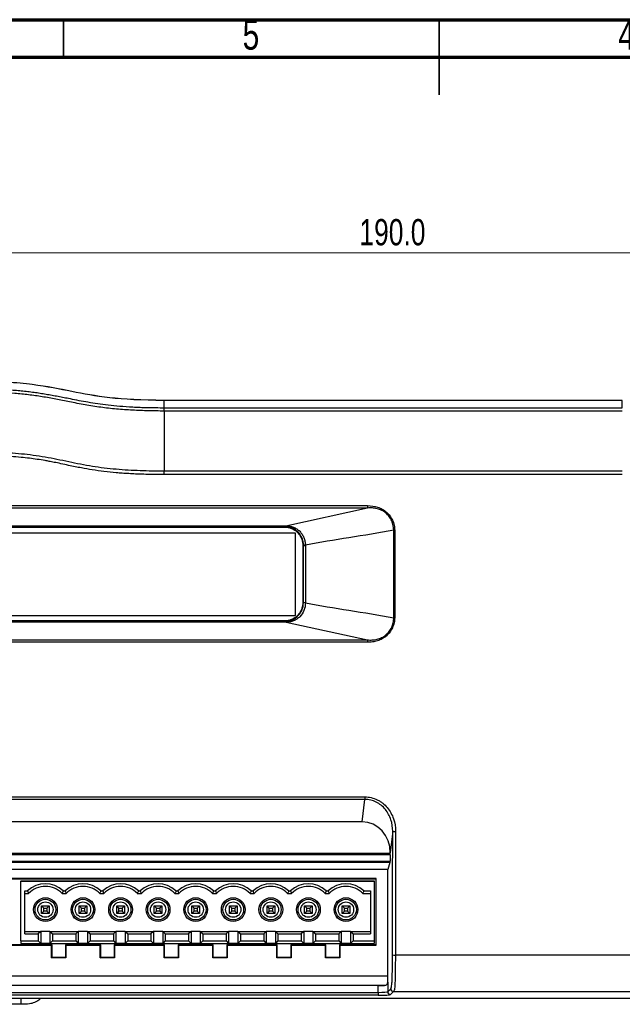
# Model space of a CAD drawing. Header units: millimetres. Extents: x 15 to 415, y 5 to 292.
# Tile 8 of 15: x 159 to 239, y 161 to 292. Entities that reach past the tile are written whole.
import ezdxf

# ---------------------------------------------------------------- set-up
doc = ezdxf.new("R2010")
doc.units = ezdxf.units.MM
doc.styles.add('SLDTEXTSTYLE0', font='TXT', dxfattribs={"width": 0.75})
doc.dimstyles.new('SLDDIMSTYLE0', dxfattribs={"dimtxt": 3.5, "dimasz": 3.302, "dimexe": 0, "dimexo": 0.0625, "dimgap": 0.875, "dimtad": 1, "dimdec": 1, "dimrnd": 1e-09, "dimzin": 4, "dimdsep": 46, "dimtxsty": 'SLDTEXTSTYLE0', "dimsah": 1, "dimcen": 0.09, "dimadec": 0, "dimazin": 1, "dimtfac": 1, "dimtdec": 1, "dimtofl": 0, "dimtmove": 0, "dimatfit": 3, "dimfxl": 1, "dimfrac": 2, "dimtolj": 1, "dimtzin": 12, "dimarcsym": 0})

# ---------------------------------------------------------------- blocks, each defined once
blk = doc.blocks.new('_D')
at = {"color": 7, "linetype": 'Continuous', "lineweight": 18}
for p, q in [((113.96, 230.39), (113.96, 261.94)), ((303.98, 229.82), (303.98, 261.94)), ((113.96, 260.94), (303.98, 260.94))]:
    blk.add_line(p, q, dxfattribs=at)
for points in [[(113.96, 260.94), (117.26, 260.43), (117.26, 261.44)], [(303.98, 260.94), (300.68, 261.44), (300.68, 260.43)]]:
    blk.add_solid(points, dxfattribs=at)
at = {"color": 7, "linetype": 'Continuous', "lineweight": 18, "insert": (204.4, 265.45), "char_height": 3.5, "attachment_point": 1, "style": 'SLDTEXTSTYLE0'}
blk.add_mtext('190.0', dxfattribs=at)

msp = doc.modelspace()

# ---------------------------------------------------------------- linework, layer by layer
at = {"color": 7, "linetype": 'Continuous', "lineweight": 70}
for p, q in [((15, 292), (415, 292)), ((20, 287), (410, 287))]:
    msp.add_line(p, q, dxfattribs=at)
at = {"color": 7, "linetype": 'Continuous', "lineweight": 35}
for p, q in [((165, 287), (165, 292)), ((215, 292), (215, 282)), ((215, 287), (215, 292))]:
    msp.add_line(p, q, dxfattribs=at)
at = {"color": 7, "linetype": 'Continuous', "lineweight": 25}
for p, q in [((178.42, 240.32), (178.42, 241.3)), ((239.38, 241.3), (178.42, 241.3)), ((239.38, 240.32), (239.38, 241.3)), ((178.42, 240.32), (239.38, 240.32)), ((239.38, 239.88), (178.42, 239.88)), ((178.42, 231.91), (239.38, 231.91)), ((239.38, 231.41), (178.42, 231.41)), ((130.66, 227.28), (205.48, 227.28)), ((205.48, 226.96), (130.66, 226.96)), ((205.48, 226.96), (194.62, 224.57)), ((141.72, 224.58), (194.42, 224.58)), ((194.42, 224.52), (141.72, 224.52)), ((141.72, 224.43), (194.42, 224.43)), ((194.42, 224.58), (194.42, 224.52)), ((194.42, 224.43), (194.42, 224.52)), ((195.87, 223.61), (140.22, 223.62)), ((195.87, 212.63), (195.87, 223.61)), ((196.86, 221.99), (196.95, 221.99)), ((196.86, 221.99), (196.86, 214.37)), ((196.86, 214.37), (196.95, 214.37)), ((140.22, 212.64), (195.87, 212.63)), ((194.42, 211.93), (141.72, 211.93)), ((141.72, 211.83), (194.42, 211.83)), ((194.42, 211.77), (141.72, 211.77)), ((194.42, 211.93), (194.42, 211.83)), ((194.42, 211.83), (194.42, 211.77)), ((194.63, 211.78), (205.46, 209.4)), ((130.68, 209.4), (205.46, 209.4)), ((205.46, 209.08), (130.68, 209.08)), ((131.03, 188.49), (205.12, 188.49)), ((205.12, 188.16), (131.03, 188.16)), ((204.78, 185.16), (205.12, 188.16)), ((205.12, 188.49), (205.12, 188.16)), ((204.78, 185.16), (131.36, 185.16)), ((208.83, 183.91), (208.51, 181.05)), ((127.63, 180.99), (208.51, 180.99)), ((208.51, 180.99), (208.51, 181.05)), ((208.51, 180.77), (127.63, 180.77)), ((127.67, 179.93), (208.48, 179.93)), ((208.46, 179.77), (127.68, 179.77)), ((208.46, 179.77), (208.18, 178.81)), ((208.51, 180.77), (208.48, 179.93)), ((208.18, 178.81), (127.96, 178.81)), ((208.18, 164.66), (208.18, 178.81)), ((206.63, 177.62), (129.49, 177.62)), ((129.54, 177.56), (206.57, 177.56)), ((159.36, 177.33), (206.36, 177.33)), ((159.36, 177.33), (159.36, 177.28)), ((159.36, 169.31), (159.36, 177.28)), ((159.36, 177.28), (206.36, 177.28)), ((206.36, 177.33), (206.36, 177.28)), ((206.36, 177.28), (206.36, 169.31)), ((206.57, 177.56), (206.63, 177.62)), ((206.57, 177.56), (206.57, 168.78)), ((206.63, 168.73), (206.63, 177.62)), ((159.86, 175.96), (160.24, 175.96)), ((159.86, 170.24), (159.86, 175.96)), ((164.98, 175.96), (165.24, 175.96)), ((169.98, 175.96), (170.24, 175.96)), ((174.98, 175.96), (175.24, 175.96)), ((179.98, 175.96), (180.24, 175.96)), ((184.98, 175.96), (185.24, 175.96)), ((189.98, 175.96), (190.24, 175.96)), ((194.98, 175.96), (195.24, 175.96)), ((199.98, 175.96), (200.24, 175.96)), ((204.98, 175.96), (205.86, 175.96)), ((205.86, 175.96), (205.86, 170.24)), ((159.86, 175.63), (160.38, 175.63)), ((164.84, 175.63), (165.38, 175.63)), ((169.84, 175.63), (170.38, 175.63)), ((174.84, 175.63), (175.38, 175.63)), ((179.84, 175.63), (180.38, 175.63)), ((184.84, 175.63), (185.38, 175.63)), ((189.84, 175.63), (190.38, 175.63)), ((194.84, 175.63), (195.38, 175.63)), ((199.84, 175.63), (200.38, 175.63)), ((204.84, 175.63), (205.86, 175.63)), ((162.4, 173.69), (162.1, 173.99)), ((162.1, 173.99), (163.12, 173.99)), ((162.1, 172.97), (162.1, 173.99)), ((162.4, 173.27), (162.1, 172.97)), ((162.4, 173.69), (162.82, 173.69)), ((162.4, 173.27), (162.4, 173.69)), ((162.82, 173.27), (162.4, 173.27)), ((162.82, 173.69), (163.12, 173.99)), ((162.82, 173.69), (162.82, 173.27)), ((162.82, 173.27), (163.12, 172.97)), ((163.12, 173.99), (163.12, 172.97)), ((167.1, 172.97), (167.1, 173.99)), ((167.4, 173.69), (167.1, 173.99)), ((167.1, 173.99), (168.12, 173.99)), ((167.4, 173.27), (167.1, 172.97)), ((167.4, 173.27), (167.4, 173.69)), ((167.4, 173.69), (167.82, 173.69)), ((167.82, 173.27), (167.4, 173.27)), ((167.82, 173.69), (168.12, 173.99)), ((167.82, 173.69), (167.82, 173.27)), ((167.82, 173.27), (168.12, 172.97)), ((168.12, 173.99), (168.12, 172.97)), ((172.4, 173.69), (172.1, 173.99)), ((172.1, 173.99), (173.12, 173.99)), ((172.1, 172.97), (172.1, 173.99)), ((172.4, 173.27), (172.1, 172.97)), ((172.4, 173.69), (172.82, 173.69)), ((172.4, 173.27), (172.4, 173.69)), ((172.82, 173.27), (172.4, 173.27)), ((172.82, 173.69), (173.12, 173.99)), ((172.82, 173.69), (172.82, 173.27)), ((172.82, 173.27), (173.12, 172.97)), ((173.12, 173.99), (173.12, 172.97)), ((177.4, 173.69), (177.1, 173.99)), ((177.1, 173.99), (178.12, 173.99)), ((177.1, 172.97), (177.1, 173.99)), ((177.4, 173.27), (177.1, 172.97)), ((177.4, 173.27), (177.4, 173.69)), ((177.4, 173.69), (177.82, 173.69)), ((177.82, 173.27), (177.4, 173.27)), ((177.82, 173.69), (178.12, 173.99)), ((177.82, 173.69), (177.82, 173.27)), ((177.82, 173.27), (178.12, 172.97)), ((178.12, 173.99), (178.12, 172.97)), ((182.4, 173.69), (182.1, 173.99)), ((182.1, 173.99), (183.12, 173.99)), ((182.1, 172.97), (182.1, 173.99)), ((182.4, 173.27), (182.1, 172.97)), ((182.4, 173.27), (182.4, 173.69)), ((182.4, 173.69), (182.82, 173.69)), ((182.82, 173.27), (182.4, 173.27)), ((182.82, 173.69), (183.12, 173.99)), ((182.82, 173.69), (182.82, 173.27)), ((182.82, 173.27), (183.12, 172.97)), ((183.12, 173.99), (183.12, 172.97)), ((187.4, 173.69), (187.1, 173.99)), ((187.1, 173.99), (188.12, 173.99)), ((187.1, 172.97), (187.1, 173.99)), ((187.4, 173.27), (187.1, 172.97)), ((187.4, 173.69), (187.82, 173.69)), ((187.4, 173.27), (187.4, 173.69)), ((187.82, 173.27), (187.4, 173.27)), ((187.82, 173.69), (188.12, 173.99)), ((187.82, 173.69), (187.82, 173.27)), ((187.82, 173.27), (188.12, 172.97)), ((188.12, 173.99), (188.12, 172.97)), ((192.4, 173.69), (192.1, 173.99)), ((192.1, 173.99), (193.12, 173.99)), ((192.1, 172.97), (192.1, 173.99)), ((192.4, 173.27), (192.1, 172.97)), ((192.4, 173.69), (192.82, 173.69)), ((192.4, 173.27), (192.4, 173.69)), ((192.82, 173.27), (192.4, 173.27)), ((192.82, 173.69), (193.12, 173.99)), ((192.82, 173.69), (192.82, 173.27)), ((192.82, 173.27), (193.12, 172.97)), ((193.12, 173.99), (193.12, 172.97)), ((197.4, 173.69), (197.1, 173.99)), ((197.1, 173.99), (198.12, 173.99)), ((197.1, 172.97), (197.1, 173.99)), ((197.4, 173.27), (197.1, 172.97)), ((197.4, 173.27), (197.4, 173.69)), ((197.4, 173.69), (197.82, 173.69)), ((197.82, 173.27), (197.4, 173.27)), ((197.82, 173.69), (198.12, 173.99)), ((197.82, 173.69), (197.82, 173.27)), ((197.82, 173.27), (198.12, 172.97)), ((198.12, 173.99), (198.12, 172.97)), ((202.1, 172.97), (202.1, 173.99)), ((202.4, 173.69), (202.1, 173.99)), ((202.1, 173.99), (203.12, 173.99)), ((202.4, 173.27), (202.1, 172.97)), ((202.4, 173.27), (202.4, 173.69)), ((202.4, 173.69), (202.82, 173.69)), ((202.82, 173.27), (202.4, 173.27)), ((202.82, 173.69), (203.12, 173.99)), ((202.82, 173.69), (202.82, 173.27)), ((202.82, 173.27), (203.12, 172.97)), ((203.12, 173.99), (203.12, 172.97)), ((163.12, 172.97), (162.1, 172.97)), ((168.12, 172.97), (167.1, 172.97)), ((173.12, 172.97), (172.1, 172.97)), ((178.12, 172.97), (177.1, 172.97)), ((183.12, 172.97), (182.1, 172.97)), ((188.12, 172.97), (187.1, 172.97)), ((193.12, 172.97), (192.1, 172.97)), ((198.12, 172.97), (197.1, 172.97)), ((203.12, 172.97), (202.1, 172.97)), ((159.86, 170.58), (161.99, 170.58)), ((161.99, 170.58), (161.66, 170.24)), ((161.99, 170.58), (161.99, 168.98)), ((163.22, 170.58), (161.99, 170.58)), ((163.22, 170.58), (163.56, 170.24)), ((163.22, 170.58), (163.22, 168.98)), ((163.22, 170.58), (166.99, 170.58)), ((166.99, 170.58), (166.66, 170.24)), ((166.99, 170.58), (166.99, 168.98)), ((168.22, 170.58), (166.99, 170.58)), ((168.22, 170.58), (168.56, 170.24)), ((168.22, 170.58), (171.99, 170.58)), ((168.22, 170.58), (168.22, 168.98)), ((171.99, 170.58), (171.66, 170.24)), ((171.99, 170.58), (171.99, 168.98)), ((173.22, 170.58), (171.99, 170.58)), ((173.22, 170.58), (173.56, 170.24)), ((173.22, 170.58), (173.22, 168.98)), ((173.22, 170.58), (176.99, 170.58)), ((176.99, 170.58), (176.66, 170.24)), ((176.99, 170.58), (176.99, 168.98)), ((178.22, 170.58), (176.99, 170.58)), ((178.22, 170.58), (178.56, 170.24)), ((178.22, 170.58), (178.22, 168.98)), ((178.22, 170.58), (181.99, 170.58)), ((181.99, 170.58), (181.66, 170.24)), ((181.99, 170.58), (181.99, 168.98)), ((183.22, 170.58), (181.99, 170.58)), ((183.22, 170.58), (183.56, 170.24)), ((183.22, 170.58), (183.22, 168.98)), ((183.22, 170.58), (186.99, 170.58)), ((186.99, 170.58), (186.66, 170.24)), ((186.99, 170.58), (186.99, 168.98)), ((188.22, 170.58), (186.99, 170.58)), ((188.22, 170.58), (188.56, 170.24)), ((188.22, 170.58), (188.22, 168.98)), ((188.22, 170.58), (191.99, 170.58)), ((191.99, 170.58), (191.66, 170.24)), ((191.99, 170.58), (191.99, 168.98)), ((193.22, 170.58), (191.99, 170.58)), ((193.22, 170.58), (193.56, 170.24)), ((193.22, 170.58), (193.22, 168.98)), ((193.22, 170.58), (196.99, 170.58)), ((196.99, 170.58), (196.66, 170.24)), ((196.99, 170.58), (196.99, 168.98)), ((198.22, 170.58), (196.99, 170.58)), ((198.22, 170.58), (198.56, 170.24)), ((198.22, 170.58), (198.22, 168.98)), ((198.22, 170.58), (201.99, 170.58)), ((201.99, 170.58), (201.66, 170.24)), ((201.99, 170.58), (201.99, 168.98)), ((203.22, 170.58), (201.99, 170.58)), ((203.22, 170.58), (203.56, 170.24)), ((203.22, 170.58), (203.22, 168.98)), ((203.22, 170.58), (205.86, 170.58)), ((159.36, 169.31), (161.66, 169.31)), ((159.36, 169.31), (159.36, 168.98)), ((159.86, 170.24), (161.66, 170.24)), ((161.66, 170.24), (161.66, 169.31)), ((161.66, 169.31), (161.99, 168.98)), ((163.56, 169.31), (163.22, 168.98)), ((163.56, 170.24), (163.56, 169.31)), ((163.56, 170.24), (166.66, 170.24)), ((163.56, 169.31), (166.66, 169.31)), ((166.66, 170.24), (166.66, 169.31)), ((166.66, 169.31), (166.99, 168.98)), ((168.56, 169.31), (168.22, 168.98)), ((168.56, 170.24), (171.66, 170.24)), ((168.56, 170.24), (168.56, 169.31)), ((168.56, 169.31), (171.66, 169.31)), ((171.66, 170.24), (171.66, 169.31)), ((171.66, 169.31), (171.99, 168.98)), ((173.56, 169.31), (173.22, 168.98)), ((173.56, 170.24), (173.56, 169.31)), ((173.56, 170.24), (176.66, 170.24)), ((173.56, 169.31), (176.66, 169.31)), ((176.66, 170.24), (176.66, 169.31)), ((176.66, 169.31), (176.99, 168.98)), ((178.56, 169.31), (178.22, 168.98)), ((178.56, 170.24), (178.56, 169.31)), ((178.56, 170.24), (181.66, 170.24)), ((178.56, 169.31), (181.66, 169.31)), ((181.66, 170.24), (181.66, 169.31)), ((181.66, 169.31), (181.99, 168.98)), ((183.56, 169.31), (183.22, 168.98)), ((183.56, 170.24), (183.56, 169.31)), ((183.56, 170.24), (186.66, 170.24)), ((183.56, 169.31), (186.66, 169.31)), ((186.66, 170.24), (186.66, 169.31)), ((186.66, 169.31), (186.99, 168.98)), ((188.56, 169.31), (188.22, 168.98)), ((188.56, 170.24), (188.56, 169.31)), ((188.56, 170.24), (191.66, 170.24)), ((188.56, 169.31), (191.66, 169.31)), ((191.66, 170.24), (191.66, 169.31)), ((191.66, 169.31), (191.99, 168.98)), ((193.56, 169.31), (193.22, 168.98)), ((193.56, 170.24), (193.56, 169.31)), ((193.56, 170.24), (196.66, 170.24)), ((193.56, 169.31), (196.66, 169.31)), ((196.66, 170.24), (196.66, 169.31)), ((196.66, 169.31), (196.99, 168.98)), ((198.56, 169.31), (198.22, 168.98)), ((198.56, 170.24), (198.56, 169.31)), ((198.56, 170.24), (201.66, 170.24)), ((198.56, 169.31), (201.66, 169.31)), ((201.66, 170.24), (201.66, 169.31)), ((201.66, 169.31), (201.99, 168.98)), ((203.56, 169.31), (203.22, 168.98)), ((203.56, 170.24), (203.56, 169.31)), ((203.56, 170.24), (205.86, 170.24)), ((203.56, 169.31), (206.36, 169.31)), ((206.36, 169.31), (206.36, 168.98)), ((163.49, 168.78), (154.42, 168.78)), ((154.47, 168.73), (163.44, 168.73)), ((159.36, 168.98), (161.99, 168.98)), ((163.22, 168.98), (161.99, 168.98)), ((163.22, 168.98), (166.99, 168.98)), ((163.44, 168.73), (163.49, 168.78)), ((163.44, 167.05), (163.44, 168.73)), ((163.49, 167.11), (163.49, 168.78)), ((165.29, 168.78), (165.34, 168.73)), ((169.97, 168.78), (165.29, 168.78)), ((165.29, 168.78), (165.29, 167.11)), ((165.34, 168.73), (165.34, 167.05)), ((165.34, 168.73), (169.91, 168.73)), ((168.22, 168.98), (166.99, 168.98)), ((168.22, 168.98), (171.99, 168.98)), ((169.91, 168.73), (169.97, 168.78)), ((169.91, 167.05), (169.91, 168.73)), ((169.97, 167.11), (169.97, 168.78)), ((171.76, 168.78), (171.82, 168.73)), ((171.76, 168.78), (171.76, 167.11)), ((178.47, 168.78), (171.76, 168.78)), ((171.82, 168.73), (171.82, 167.05)), ((171.82, 168.73), (178.42, 168.73)), ((173.22, 168.98), (171.99, 168.98)), ((173.22, 168.98), (176.99, 168.98)), ((178.22, 168.98), (176.99, 168.98)), ((178.22, 168.98), (181.99, 168.98)), ((178.42, 168.73), (178.47, 168.78)), ((178.42, 167.05), (178.42, 168.73)), ((178.47, 167.11), (178.47, 168.78)), ((180.27, 168.78), (180.33, 168.73)), ((180.27, 168.78), (180.27, 167.11)), ((184.95, 168.78), (180.27, 168.78)), ((180.33, 168.73), (180.33, 167.05)), ((180.33, 168.73), (184.9, 168.73)), ((183.22, 168.98), (181.99, 168.98)), ((183.22, 168.98), (186.99, 168.98)), ((184.9, 168.73), (184.95, 168.78)), ((184.9, 167.05), (184.9, 168.73)), ((184.95, 167.11), (184.95, 168.78)), ((186.75, 168.78), (186.8, 168.73)), ((193.46, 168.78), (186.75, 168.78)), ((186.75, 168.78), (186.75, 167.11)), ((186.8, 168.73), (193.41, 168.73)), ((186.8, 168.73), (186.8, 167.05)), ((188.22, 168.98), (186.99, 168.98)), ((188.22, 168.98), (191.99, 168.98)), ((193.22, 168.98), (191.99, 168.98)), ((193.22, 168.98), (196.99, 168.98)), ((193.41, 168.73), (193.46, 168.78)), ((193.41, 167.05), (193.41, 168.73)), ((193.46, 167.11), (193.46, 168.78)), ((195.26, 168.78), (195.31, 168.73)), ((195.26, 168.78), (195.26, 167.11)), ((199.94, 168.78), (195.26, 168.78)), ((195.31, 168.73), (195.31, 167.05)), ((195.31, 168.73), (199.88, 168.73)), ((198.22, 168.98), (196.99, 168.98)), ((198.22, 168.98), (201.99, 168.98)), ((199.88, 168.73), (199.94, 168.78)), ((199.88, 167.05), (199.88, 168.73)), ((199.94, 167.11), (199.94, 168.78)), ((201.74, 168.78), (201.79, 168.73)), ((206.57, 168.78), (201.74, 168.78)), ((201.74, 168.78), (201.74, 167.11)), ((201.79, 168.73), (206.63, 168.73)), ((201.79, 168.73), (201.79, 167.05)), ((203.22, 168.98), (201.99, 168.98)), ((203.22, 168.98), (206.36, 168.98)), ((206.57, 168.78), (206.63, 168.73)), ((163.44, 167.05), (163.49, 167.11)), ((165.34, 167.05), (163.44, 167.05)), ((165.29, 167.11), (163.49, 167.11)), ((165.34, 167.05), (165.29, 167.11)), ((169.91, 167.05), (169.97, 167.11)), ((171.82, 167.05), (169.91, 167.05)), ((171.76, 167.11), (169.97, 167.11)), ((171.82, 167.05), (171.76, 167.11)), ((178.42, 167.05), (178.47, 167.11)), ((180.33, 167.05), (178.42, 167.05)), ((180.27, 167.11), (178.47, 167.11)), ((180.33, 167.05), (180.27, 167.11)), ((184.9, 167.05), (184.95, 167.11)), ((186.8, 167.05), (184.9, 167.05)), ((186.75, 167.11), (184.95, 167.11)), ((186.8, 167.05), (186.75, 167.11)), ((193.41, 167.05), (193.46, 167.11)), ((195.31, 167.05), (193.41, 167.05)), ((195.26, 167.11), (193.46, 167.11)), ((195.31, 167.05), (195.26, 167.11)), ((199.88, 167.05), (199.94, 167.11)), ((201.79, 167.05), (199.88, 167.05)), ((201.74, 167.11), (199.94, 167.11)), ((201.79, 167.05), (201.74, 167.11)), ((295.5, 167.42), (209.18, 167.42)), ((127.96, 164.66), (208.18, 164.66)), ((207.74, 163.39), (128.41, 163.39)), ((206.89, 163.37), (129.25, 163.37)), ((206.89, 162.46), (206.89, 163.37)), ((208.16, 163.81), (208.16, 162.55)), ((208.16, 162.55), (208.57, 162.95)), ((296.67, 161.66), (121.14, 161.66)), ((129.25, 162.46), (206.89, 162.46)), ((206.89, 162.08), (129.25, 162.08)), ((206.89, 162.46), (206.89, 162.08)), ((208.95, 162.57), (208.54, 162.17)), ((208.95, 162.57), (295.75, 162.57)), ((159.4, 160.87), (145.62, 160.87))]:
    msp.add_line(p, q, dxfattribs=at)
at = {"color": 8, "linetype": 'Continuous', "lineweight": 25}
msp.add_line((159.4, 160.87), (159.4, 161.66), dxfattribs=at)
at = {"color": 7, "linetype": 'Continuous', "lineweight": 25, "flags": 128}
for points in [[(196.95, 214.37), (196.95, 215.23), (196.95, 218.18), (196.95, 220.39), (196.95, 221.99)], [(197.21, 221.99), (197.21, 221.23), (197.21, 218.18), (197.21, 214.37)]]:
    msp.add_lwpolyline(points, dxfattribs=at)
at = {"color": 7, "linetype": 'Continuous', "lineweight": 25}
for centre, radius in [((162.61, 173.48), 1.58), ((162.61, 173.48), 1.38), ((162.61, 173.48), 1.02), ((167.61, 173.48), 1.58), ((167.61, 173.48), 1.38), ((167.61, 173.48), 1.02), ((172.61, 173.48), 1.58), ((172.61, 173.48), 1.38), ((172.61, 173.48), 1.02), ((177.61, 173.48), 1.58), ((177.61, 173.48), 1.38), ((177.61, 173.48), 1.02), ((182.61, 173.48), 1.58), ((182.61, 173.48), 1.38), ((182.61, 173.48), 1.02), ((187.61, 173.48), 1.58), ((187.61, 173.48), 1.38), ((187.61, 173.48), 1.02), ((192.61, 173.48), 1.58), ((192.61, 173.48), 1.38), ((192.61, 173.48), 1.02), ((197.61, 173.48), 1.58), ((197.61, 173.48), 1.38), ((197.61, 173.48), 1.02), ((202.61, 173.48), 1.58), ((202.61, 173.48), 1.38), ((202.61, 173.48), 1.02)]:
    msp.add_circle(centre, radius, dxfattribs=at)
for centre, radius, start, end in [((197.17, 386.09), 164.1, 269.9245, 270.0138), ((197.17, 329.49), 115.12, 269.8905, 270.0201), ((209.13, 187.26), 3.36, 264.9108, 271.4149), ((162.61, 173.48), 3.43, 46.3384, 133.6616), ((162.61, 173.48), 3.1, 43.9117, 136.0883), ((167.61, 173.48), 3.43, 46.3384, 133.6616), ((167.61, 173.48), 3.1, 43.9117, 136.0883), ((172.61, 173.48), 3.43, 46.3384, 133.6616), ((172.61, 173.48), 3.1, 43.9117, 136.0883), ((177.61, 173.48), 3.43, 46.3384, 133.6616), ((177.61, 173.48), 3.1, 43.9117, 136.0883), ((182.61, 173.48), 3.43, 46.3384, 133.6616), ((182.61, 173.48), 3.1, 43.9117, 136.0883), ((187.61, 173.48), 3.43, 46.3384, 133.6616), ((187.61, 173.48), 3.1, 43.9117, 136.0883), ((192.61, 173.48), 3.43, 46.3384, 133.6616), ((192.61, 173.48), 3.1, 43.9117, 136.0883), ((197.61, 173.48), 3.43, 46.3384, 133.6616), ((197.61, 173.48), 3.1, 43.9117, 136.0883), ((202.61, 173.48), 3.43, 46.3384, 133.6616), ((202.61, 173.48), 3.1, 43.9117, 136.0883), ((209.1, 169.9), 2.47, 263.0884, 271.9186), ((208.95, 162.95), 0.382, 180.183, 269.8168), ((208.54, 162.55), 0.382, 180.1836, 269.8163)]:
    msp.add_arc(centre, radius, start, end, dxfattribs=at)
for centre, major_axis, ratio, start_param, end_param in [((204.69, 180.96), (0.47, 4.18), 0.905287, 4.835904, 6.384581), ((208.49, 180.99), (0, 0.381), 0.052408, 4.101524, 4.712389), ((208.46, 180.14), (0, 0.381), 0.052408, 3.316126, 4.101524), ((208.11, 164.66), (0, 1.27), 0.052408, 3.98613, 4.712389), ((206.89, 163.44), (1.27, 0), 0.052408, 4.712389, 5.438648), ((206.89, 162.55), (1.27, 0), 0.06813, 4.712389, 6.230825), ((206.89, 162.17), (1.65, 0), 0.052408, 4.712389, 6.230825)]:
    msp.add_ellipse(centre, major_axis=major_axis, ratio=ratio, start_param=start_param, end_param=end_param, dxfattribs=at)
for points, knots in [([(178.42, 241.3), (175.38, 241.3), (173.09, 241.44), (169.25, 241.88), (167.69, 242.17), (164.52, 242.81), (162.9, 243.14), (158.82, 243.66), (156.34, 243.84), (153.02, 243.84)], [0, 0, 0, 0, 0.25, 0.25, 0.5, 0.5, 0.75, 0.75, 1, 1, 1, 1]), ([(178.42, 241.3), (175.38, 241.3), (173.09, 241.43), (169.24, 241.87), (167.69, 242.17), (164.52, 242.8), (162.9, 243.14), (158.82, 243.66), (156.34, 243.84), (153.02, 243.84)], [0, 0, 0, 0, 0.25, 0.25, 0.5, 0.5, 0.75, 0.75, 1, 1, 1, 1]), ([(153.02, 242.87), (153.33, 242.86), (153.96, 242.86), (154.89, 242.85), (155.81, 242.82), (156.73, 242.78), (157.64, 242.73), (158.53, 242.66), (159.4, 242.59), (160.25, 242.49), (161.09, 242.39), (161.9, 242.27), (162.71, 242.14), (163.5, 242), (164.29, 241.85), (165.09, 241.7), (166.01, 241.51), (167.07, 241.3), (168.3, 241.08), (169.6, 240.87), (171.01, 240.68), (172.56, 240.53), (174.31, 240.41), (176.28, 240.34), (177.68, 240.33), (178.42, 240.32)], [0, 0, 0, 0, 0.0365245, 0.0730315, 0.1093433, 0.1453033, 0.1807792, 0.2156678, 0.2498989, 0.2834394, 0.3162997, 0.3485574, 0.3803315, 0.4117922, 0.4431694, 0.474757, 0.5069196, 0.5535342, 0.601687, 0.6526484, 0.7077707, 0.7684742, 0.836295, 0.9128929, 1, 1, 1, 1]), ([(178.42, 239.88), (178.07, 239.88), (177.36, 239.89), (176.3, 239.91), (175.25, 239.94), (174.19, 239.99), (173.13, 240.05), (172.08, 240.14), (171.02, 240.24), (169.97, 240.38), (168.93, 240.53), (167.88, 240.71), (166.84, 240.9), (165.55, 241.16), (164, 241.47), (162.19, 241.8), (160.37, 242.05), (158.54, 242.23), (156.7, 242.35), (154.86, 242.41), (153.63, 242.42), (153.02, 242.43)], [0, 0, 0, 0, 0.04138, 0.082761, 0.124141, 0.16552, 0.206898, 0.248276, 0.289657, 0.331037, 0.372413, 0.413784, 0.455158, 0.496538, 0.568462, 0.640373, 0.712299, 0.784226, 0.856149, 0.928075, 1, 1, 1, 1]), ([(178.42, 239.88), (178.42, 240.01), (178.42, 240.12), (178.42, 240.27), (178.42, 240.32), (178.42, 240.32)], [0, 0, 0, 0, 0.5, 0.5, 1, 1, 1, 1]), ([(178.42, 239.88), (178.42, 238.66), (178.42, 236.07), (178.42, 233.34), (178.42, 231.91)], [0.0265631, 0.0265631, 0.0265631, 0.0265631, 0.4757474, 0.9491844, 0.9491844, 0.9491844, 0.9491844]), ([(153.02, 234.45), (154.09, 234.45), (155.15, 234.44), (157.28, 234.36), (159.41, 234.24), (161.53, 233.96), (163.63, 233.6), (164.67, 233.37), (166.24, 233.04), (167.28, 232.82), (169.38, 232.45), (172.03, 232.13), (174.16, 232.01), (176.29, 231.93), (177.35, 231.91), (178.42, 231.91)], [0, 0, 0, 0, 0.125, 0.125, 0.25, 0.375, 0.375, 0.5, 0.5, 0.5625, 0.625, 0.75, 0.875, 0.875, 1, 1, 1, 1]), ([(178.42, 231.41), (178.09, 231.41), (177.42, 231.42), (176.45, 231.43), (175.5, 231.46), (174.59, 231.49), (173.71, 231.54), (172.85, 231.59), (171.76, 231.68), (170.42, 231.82), (168.89, 232.03), (167.32, 232.31), (165.92, 232.6), (164.71, 232.86), (163.84, 233.04), (163.15, 233.17), (162.39, 233.31), (161.52, 233.45), (160.47, 233.59), (159.29, 233.72), (157.95, 233.82), (156.42, 233.9), (154.77, 233.94), (153.62, 233.95), (153.02, 233.95)], [0, 0, 0, 0, 0.03939, 0.077559, 0.11451, 0.150248, 0.184779, 0.218109, 0.250245, 0.313906, 0.375507, 0.432003, 0.50063, 0.542265, 0.577002, 0.60484, 0.625781, 0.666657, 0.708278, 0.750672, 0.805528, 0.865345, 0.930159, 1, 1, 1, 1]), ([(205.48, 227.28), (205.94, 227.28), (206.39, 227.22), (207.04, 227.01), (207.24, 226.91), (207.64, 226.69), (207.83, 226.56), (208.17, 226.26), (208.32, 226.1), (208.59, 225.73), (208.71, 225.54), (208.9, 225.13), (208.97, 224.91), (209.07, 224.46), (209.09, 224.24), (209.09, 224.01)], [0, 0, 0, 0, 0.25, 0.25, 0.375, 0.375, 0.5, 0.5, 0.625, 0.625, 0.75, 0.75, 0.875, 0.875, 1, 1, 1, 1]), ([(205.48, 227.28), (205.48, 227.22), (205.48, 227.15), (205.48, 227.04), (205.48, 226.99), (205.48, 226.96)], [0, 0, 0, 0, 0.5, 0.5, 1, 1, 1, 1]), ([(208.97, 224.01), (208.97, 224.44), (208.88, 224.88), (208.6, 225.46), (208.49, 225.65), (208.23, 226), (208.08, 226.15), (207.74, 226.43), (207.56, 226.55), (207.18, 226.74), (206.97, 226.82), (206.55, 226.93), (206.34, 226.96), (205.91, 226.98), (205.69, 226.98), (205.48, 226.96)], [0, 0, 0, 0, 0.25, 0.25, 0.375, 0.375, 0.5, 0.5, 0.625, 0.625, 0.75, 0.75, 0.875, 0.875, 1, 1, 1, 1]), ([(194.42, 224.43), (194.58, 224.43), (194.74, 224.41), (194.98, 224.37), (195.06, 224.35), (195.21, 224.3), (195.28, 224.27), (195.43, 224.21), (195.5, 224.18), (195.64, 224.1), (195.71, 224.06), (195.85, 223.97), (195.91, 223.93), (196.03, 223.82), (196.09, 223.77), (196.21, 223.66), (196.26, 223.6), (196.36, 223.48), (196.41, 223.41), (196.5, 223.28), (196.54, 223.21), (196.61, 223.07), (196.65, 223), (196.71, 222.85), (196.74, 222.77), (196.78, 222.62), (196.8, 222.54), (196.85, 222.31), (196.86, 222.15), (196.86, 221.99)], [0, 0, 0, 0, 0.125, 0.125, 0.1875, 0.1875, 0.25, 0.25, 0.3125, 0.3125, 0.375, 0.375, 0.4375, 0.4375, 0.5, 0.5, 0.5625, 0.5625, 0.625, 0.625, 0.6875, 0.6875, 0.75, 0.75, 0.8125, 0.8125, 0.875, 0.875, 0.9999888, 0.9999888, 0.9999888, 0.9999888]), ([(196.95, 222.03), (196.95, 222.19), (196.93, 222.34), (196.87, 222.65), (196.82, 222.8), (196.7, 223.09), (196.63, 223.23), (196.46, 223.49), (196.36, 223.62), (196.03, 223.96), (195.78, 224.15), (195.21, 224.42), (194.9, 224.49), (194.59, 224.52)], [0, 0, 0, 0, 0.125, 0.125, 0.25, 0.25, 0.375, 0.375, 0.5, 0.5, 0.75, 0.75, 1, 1, 1, 1]), ([(194.62, 224.57), (194.79, 224.58), (194.96, 224.57), (195.29, 224.52), (195.45, 224.48), (195.77, 224.36), (195.92, 224.28), (196.2, 224.09), (196.33, 223.99), (196.57, 223.74), (196.68, 223.61), (196.86, 223.33), (196.94, 223.18), (197.07, 222.86), (197.12, 222.7), (197.19, 222.37), (197.2, 222.2), (197.21, 222.03)], [0, 0, 0, 0, 0.125, 0.125, 0.25, 0.25, 0.375, 0.375, 0.5, 0.5, 0.625, 0.625, 0.75, 0.75, 0.875, 0.875, 1, 1, 1, 1]), ([(208.97, 224.01), (206.98, 223.64), (203.06, 223.01), (199.14, 222.39), (197.21, 222.03)], [0.0049985, 0.0049985, 0.0049985, 0.0049985, 0.5, 0.9799463, 0.9799463, 0.9799463, 0.9799463]), ([(208.97, 212.35), (208.97, 212.35), (208.97, 212.35), (208.97, 212.35), (208.97, 214.27), (208.97, 216.18), (208.97, 218.1), (208.97, 219.09), (208.97, 220.07), (208.97, 221.06), (208.97, 222.04), (208.97, 223.03), (208.97, 224.01), (208.97, 224.01), (208.97, 224.01), (208.97, 224.01)], [-0.00000006, -0.00000006, -0.00000006, -0.00000006, 0, 0, 0, 0.0057551, 0.0057551, 0.0057551, 0.00870907, 0.00870907, 0.00870907, 0.01166297, 0.01166297, 0.01166297, 0.01166303, 0.01166303, 0.01166303, 0.01166303]), ([(197.21, 222.03), (197.13, 222.03), (197.07, 222.03), (196.98, 222.03), (196.95, 222.03), (196.95, 222.03)], [0, 0, 0, 0, 0.5, 0.5, 1, 1, 1, 1]), ([(196.95, 221.99), (196.95, 221.99), (196.95, 221.99), (196.95, 221.99), (196.95, 222), (196.95, 222.01), (196.95, 222.03)], [-0.00000006, -0.00000006, -0.00000006, -0.00000006, 0, 0, 0, 0.00003861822, 0.00003861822, 0.00003861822, 0.00003861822]), ([(197.21, 222.03), (197.21, 222.03), (197.21, 222.03), (197.21, 222.03), (197.21, 222.02), (197.21, 222), (197.21, 221.99)], [-0.00000006, -0.00000006, -0.00000006, -0.00000006, 0, 0, 0, 0.00004466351, 0.00004466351, 0.00004466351, 0.00004466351]), ([(196.86, 214.37), (196.86, 214.21), (196.85, 214.05), (196.8, 213.81), (196.78, 213.74), (196.73, 213.58), (196.71, 213.51), (196.65, 213.36), (196.61, 213.29), (196.54, 213.15), (196.5, 213.08), (196.41, 212.95), (196.36, 212.88), (196.26, 212.76), (196.21, 212.7), (196.09, 212.59), (196.03, 212.53), (195.91, 212.43), (195.85, 212.38), (195.71, 212.3), (195.64, 212.25), (195.5, 212.18), (195.43, 212.15), (195.28, 212.08), (195.21, 212.06), (195.05, 212.01), (194.98, 211.99), (194.74, 211.94), (194.58, 211.93), (194.42, 211.93)], [0, 0, 0, 0, 0.125, 0.125, 0.1875, 0.1875, 0.25, 0.25, 0.3125, 0.3125, 0.375, 0.375, 0.4375, 0.4375, 0.5, 0.5, 0.5625, 0.5625, 0.625, 0.625, 0.6875, 0.6875, 0.75, 0.75, 0.8125, 0.8125, 0.875, 0.875, 0.9999888, 0.9999888, 0.9999888, 0.9999888]), ([(194.61, 211.84), (194.92, 211.87), (195.22, 211.95), (195.79, 212.22), (196.04, 212.4), (196.48, 212.86), (196.64, 213.12), (196.88, 213.71), (196.94, 214.01), (196.95, 214.33)], [0, 0, 0, 0, 0.25, 0.25, 0.5, 0.5, 0.75, 0.75, 1, 1, 1, 1]), ([(197.21, 214.32), (197.21, 213.98), (197.14, 213.65), (196.88, 213.02), (196.7, 212.74), (196.34, 212.37), (196.21, 212.27), (195.94, 212.08), (195.79, 212), (195.47, 211.87), (195.31, 211.83), (194.97, 211.78), (194.8, 211.77), (194.63, 211.78)], [0, 0, 0, 0, 0.25, 0.25, 0.5, 0.5, 0.625, 0.625, 0.75, 0.75, 0.875, 0.875, 1, 1, 1, 1]), ([(196.95, 214.33), (196.95, 214.34), (196.95, 214.36), (196.95, 214.37), (196.95, 214.37), (196.95, 214.37), (196.95, 214.37)], [0, 0, 0, 0, 0.00003939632, 0.00003939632, 0.00003939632, 0.00003945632, 0.00003945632, 0.00003945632, 0.00003945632]), ([(197.21, 214.32), (197.14, 214.32), (197.07, 214.33), (196.98, 214.33), (196.95, 214.33), (196.95, 214.33)], [0, 0, 0, 0, 0.5, 0.5, 1, 1, 1, 1]), ([(197.21, 214.37), (197.21, 214.37), (197.21, 214.37), (197.21, 214.37), (197.21, 214.35), (197.21, 214.34), (197.21, 214.32), (197.21, 214.32), (197.21, 214.32), (197.21, 214.32)], [0, 0, 0, 0, 0.00000016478, 0.00000016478, 0.00000016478, 0.00004515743, 0.00004515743, 0.00004515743, 0.00004521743, 0.00004521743, 0.00004521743, 0.00004521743]), ([(197.21, 214.32), (199.14, 213.97), (203.06, 213.34), (206.98, 212.72), (208.97, 212.35)], [0.0204302, 0.0204302, 0.0204302, 0.0204302, 0.5, 0.9951208, 0.9951208, 0.9951208, 0.9951208]), ([(209.09, 212.35), (209.09, 212.12), (209.07, 211.89), (208.97, 211.45), (208.89, 211.23), (208.7, 210.82), (208.59, 210.62), (208.31, 210.25), (208.16, 210.09), (207.81, 209.79), (207.62, 209.66), (207.23, 209.44), (207.02, 209.35), (206.58, 209.21), (206.36, 209.16), (205.91, 209.09), (205.69, 209.08), (205.46, 209.08)], [0, 0, 0, 0, 0.125, 0.125, 0.25, 0.25, 0.375, 0.375, 0.5, 0.5, 0.625, 0.625, 0.75, 0.75, 0.875, 0.875, 1, 1, 1, 1]), ([(205.46, 209.4), (205.67, 209.39), (205.89, 209.38), (206.32, 209.4), (206.53, 209.43), (206.96, 209.53), (207.16, 209.61), (207.55, 209.8), (207.73, 209.92), (208.07, 210.2), (208.22, 210.35), (208.49, 210.7), (208.6, 210.88), (208.78, 211.28), (208.85, 211.48), (208.92, 211.8), (208.94, 211.91), (208.96, 212.13), (208.97, 212.24), (208.97, 212.35)], [0, 0, 0, 0, 0.125, 0.125, 0.25, 0.25, 0.375, 0.375, 0.5, 0.5, 0.625, 0.625, 0.75, 0.75, 0.875, 0.875, 0.9375, 0.9375, 1, 1, 1, 1]), ([(205.46, 209.4), (205.46, 209.37), (205.46, 209.32), (205.46, 209.21), (205.46, 209.14), (205.46, 209.08)], [0, 0, 0, 0, 0.5, 0.5, 1, 1, 1, 1]), ([(205.12, 188.49), (205.4, 188.49), (205.69, 188.46), (206.25, 188.33), (206.51, 188.23), (206.9, 188.04), (207.03, 187.97), (207.27, 187.82), (207.38, 187.74), (207.72, 187.47), (207.92, 187.28), (208.47, 186.62), (208.75, 186.12), (209.12, 185.03), (209.21, 184.48), (209.21, 183.9)], [0, 0, 0, 0, 0.125, 0.125, 0.25, 0.25, 0.3125, 0.3125, 0.375, 0.375, 0.5, 0.5, 0.75, 0.75, 1, 1, 1, 1]), ([(208.83, 183.91), (208.83, 184.44), (208.75, 184.95), (208.42, 185.95), (208.18, 186.41), (207.68, 187.02), (207.49, 187.21), (207.09, 187.53), (206.87, 187.68), (206.4, 187.91), (206.15, 188), (205.65, 188.12), (205.38, 188.16), (205.12, 188.16)], [0, 0, 0, 0, 0.25, 0.25, 0.5, 0.5, 0.625, 0.625, 0.75, 0.75, 0.875, 0.875, 1, 1, 1, 1]), ([(160.24, 175.96), (160.26, 175.9), (160.31, 175.79), (160.36, 175.67), (160.38, 175.63)], [0, 0, 0, 0, 0.564429, 1, 1, 1, 1]), ([(164.98, 175.96), (164.96, 175.9), (164.91, 175.79), (164.86, 175.67), (164.84, 175.63)], [0, 0, 0, 0, 0.564429, 1, 1, 1, 1]), ([(165.24, 175.96), (165.26, 175.9), (165.31, 175.79), (165.36, 175.67), (165.38, 175.63)], [0, 0, 0, 0, 0.564428, 1, 1, 1, 1]), ([(169.98, 175.96), (169.96, 175.9), (169.91, 175.79), (169.86, 175.67), (169.84, 175.63)], [0, 0, 0, 0, 0.564429, 1, 1, 1, 1]), ([(170.24, 175.96), (170.26, 175.9), (170.31, 175.79), (170.36, 175.67), (170.38, 175.63)], [0, 0, 0, 0, 0.564428, 1, 1, 1, 1]), ([(174.98, 175.96), (174.96, 175.9), (174.91, 175.79), (174.86, 175.67), (174.84, 175.63)], [0, 0, 0, 0, 0.564428, 1, 1, 1, 1]), ([(175.24, 175.96), (175.26, 175.9), (175.31, 175.79), (175.36, 175.67), (175.38, 175.63)], [0, 0, 0, 0, 0.564429, 1, 1, 1, 1]), ([(179.98, 175.96), (179.96, 175.9), (179.91, 175.79), (179.86, 175.67), (179.84, 175.63)], [0, 0, 0, 0, 0.564429, 1, 1, 1, 1]), ([(180.24, 175.96), (180.26, 175.9), (180.31, 175.79), (180.36, 175.67), (180.38, 175.63)], [0, 0, 0, 0, 0.564429, 1, 1, 1, 1]), ([(184.98, 175.96), (184.96, 175.9), (184.91, 175.79), (184.86, 175.67), (184.84, 175.63)], [0, 0, 0, 0, 0.564429, 1, 1, 1, 1]), ([(185.24, 175.96), (185.26, 175.9), (185.31, 175.79), (185.36, 175.67), (185.38, 175.63)], [0, 0, 0, 0, 0.564429, 1, 1, 1, 1]), ([(189.98, 175.96), (189.96, 175.9), (189.91, 175.79), (189.86, 175.67), (189.84, 175.63)], [0, 0, 0, 0, 0.564429, 1, 1, 1, 1]), ([(190.24, 175.96), (190.26, 175.9), (190.31, 175.79), (190.36, 175.67), (190.38, 175.63)], [0, 0, 0, 0, 0.564429, 1, 1, 1, 1]), ([(194.98, 175.96), (194.96, 175.9), (194.91, 175.79), (194.86, 175.67), (194.84, 175.63)], [0, 0, 0, 0, 0.564429, 1, 1, 1, 1]), ([(195.24, 175.96), (195.26, 175.9), (195.31, 175.79), (195.36, 175.67), (195.38, 175.63)], [0, 0, 0, 0, 0.564429, 1, 1, 1, 1]), ([(199.98, 175.96), (199.96, 175.9), (199.91, 175.79), (199.86, 175.67), (199.84, 175.63)], [0, 0, 0, 0, 0.564429, 1, 1, 1, 1]), ([(200.24, 175.96), (200.26, 175.9), (200.31, 175.79), (200.36, 175.67), (200.38, 175.63)], [0, 0, 0, 0, 0.564429, 1, 1, 1, 1]), ([(204.98, 175.96), (204.96, 175.9), (204.91, 175.79), (204.86, 175.67), (204.84, 175.63)], [0, 0, 0, 0, 0.564429, 1, 1, 1, 1]), ([(208.57, 162.95), (208.58, 162.97), (208.6, 162.98), (208.63, 163.05), (208.65, 163.1), (208.68, 163.25), (208.69, 163.35), (208.72, 163.62), (208.73, 163.8), (208.76, 164.23), (208.77, 164.49), (208.78, 165.03), (208.78, 165.32), (208.79, 165.92), (208.79, 166.22), (208.8, 166.83), (208.8, 167.13), (208.8, 167.44)], [0, 0, 0, 0, 0.125, 0.125, 0.25, 0.25, 0.375, 0.375, 0.5, 0.5, 0.625, 0.625, 0.75, 0.75, 0.875, 0.875, 1, 1, 1, 1]), ([(209.18, 167.42), (209.18, 167.1), (209.18, 166.77), (209.17, 166.12), (209.17, 165.8), (209.16, 165.16), (209.16, 164.85), (209.15, 164.41), (209.14, 164.27), (209.14, 164), (209.13, 163.87), (209.12, 163.64), (209.11, 163.54), (209.1, 163.34), (209.1, 163.25), (209.08, 163.02), (209.06, 162.91), (209.03, 162.74), (209.01, 162.68), (208.98, 162.61), (208.96, 162.59), (208.95, 162.57)], [0, 0, 0, 0, 0.125, 0.125, 0.25, 0.25, 0.375, 0.375, 0.4375, 0.4375, 0.5, 0.5, 0.5625, 0.5625, 0.625, 0.625, 0.75, 0.75, 0.875, 0.875, 1, 1, 1, 1]), ([(207.74, 163.39), (207.81, 163.39), (207.87, 163.4), (207.98, 163.43), (208.02, 163.46), (208.09, 163.53), (208.12, 163.57), (208.15, 163.68), (208.16, 163.74), (208.16, 163.81)], [0, 0, 0, 0, 0.25, 0.25, 0.5, 0.5, 0.75, 0.75, 1, 1, 1, 1]), ([(161.96, 161.66), (161.94, 161.63), (161.82, 161.47), (161.54, 161.28), (161.07, 161.05), (160.36, 160.88), (159.77, 160.87), (159.4, 160.87)], [0, 0, 0, 0, 0.036766, 0.213245, 0.360731, 0.605337, 1, 1, 1, 1])]:
    msp.add_open_spline(points, degree=3, knots=knots, dxfattribs=at)
for points in [[(178.42, 231.41), (178.42, 231.58), (178.42, 231.76), (178.42, 231.91)], [(194.42, 224.58), (194.49, 224.58), (194.55, 224.58), (194.62, 224.57)], [(194.59, 224.52), (194.54, 224.52), (194.48, 224.52), (194.42, 224.52)], [(194.62, 224.57), (194.61, 224.54), (194.6, 224.52), (194.59, 224.52)], [(208.97, 224.01), (209.01, 224.01), (209.05, 224.01), (209.09, 224.01)], [(209.09, 224.01), (209.09, 220.12), (209.09, 216.23), (209.09, 212.35)], [(194.42, 211.83), (194.48, 211.83), (194.55, 211.84), (194.61, 211.84)], [(194.63, 211.78), (194.56, 211.78), (194.49, 211.77), (194.42, 211.77)], [(194.61, 211.84), (194.61, 211.84), (194.62, 211.82), (194.63, 211.78)], [(208.97, 212.35), (209.01, 212.35), (209.05, 212.35), (209.09, 212.35)], [(208.8, 167.44), (208.81, 172.93), (208.82, 178.42), (208.83, 183.91)], [(209.21, 183.9), (209.2, 178.41), (209.19, 172.91), (209.18, 167.42)]]:
    msp.add_open_spline(points, degree=3, dxfattribs=at)

# ---------------------------------------------------------------- texts
at = {"color": 7, "linetype": 'Continuous', "lineweight": 0, "char_height": 3.97, "attachment_point": 2, "style": 'SLDTEXTSTYLE0'}
for s, insert in [('5', (189.96, 291.98)), ('4', (239.96, 291.98))]:
    msp.add_mtext(s, dxfattribs=dict(at, insert=insert))

# ---------------------------------------------------------------- dimensions: what is measured, and where the dimension line sits
at = {"color": 7, "linetype": 'Continuous', "lineweight": 18}
dim = msp.add_linear_dim(base=(303.98, 260.94), p1=(113.96, 229.39), p2=(303.98, 228.82), dimstyle='SLDDIMSTYLE0', dxfattribs=at)
dim.commit()
dim.dimension.update_dxf_attribs({"geometry": '_D', "text_midpoint": (210.21, 260.94), "dimtype": 160})

doc.saveas('drawing.dxf')
